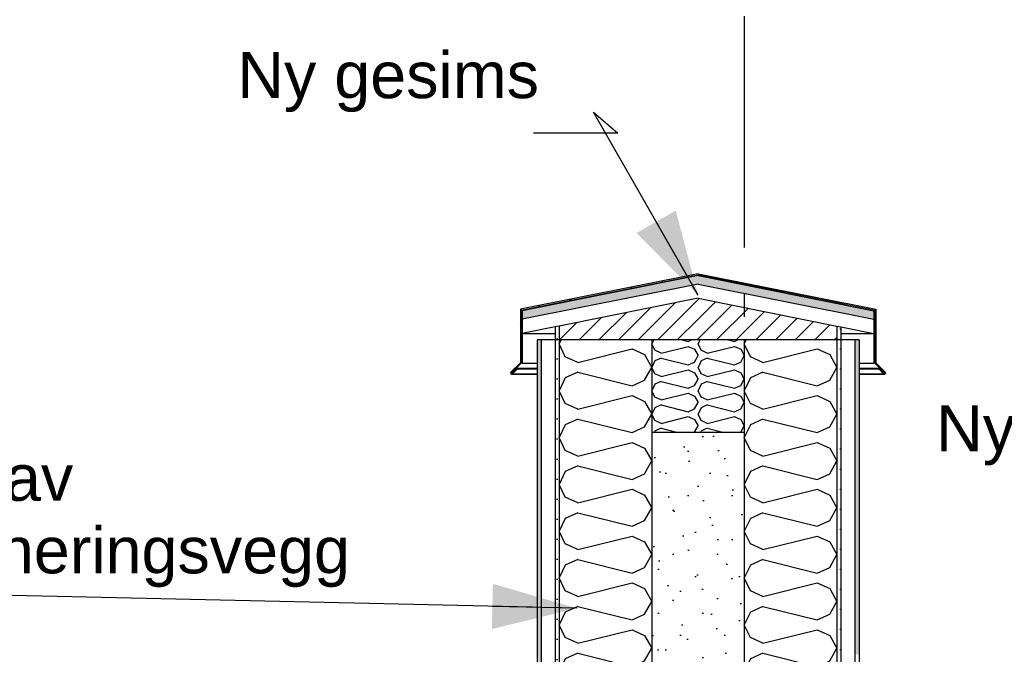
# Model space of a CAD drawing. Header units: millimetres. Extents: x -8544 to 51179, y -2070 to 13050.
# Tile 10 of 168: x -6249 to -4121, y 7221 to 8592. Entities that reach past the tile are written whole.
import ezdxf
from ezdxf.enums import TextEntityAlignment as Align

# ---------------------------------------------------------------- set-up
doc = ezdxf.new("R2010")
doc.units = ezdxf.units.MM
doc.header["$LTSCALE"] = 0.5
doc.header["$MEASUREMENT"] = 0
for name, pattern in [('Akselinje', [1500, 1000, -200, 100, -200]), ('PLINE', [0]), ('Wipeout_Contour', [2000, 0, -2000])]:
    doc.linetypes.add(name, pattern=pattern)
for name, color, linetype in [('2314 Bærende yttervegger_ lettklinker', 7, 'Continuous'), ('2314 Bærende yttervegger_ lettklinker (Skravur)', 7, 'Continuous'), ('232- Ikke-bærende yttervegger (Skravur)(Nye konstruksjoner)', 7, 'Continuous'), ('232- Ikke-bærende yttervegger(Nye konstruksjoner)', 7, 'Continuous'), ('235- Utvendig kledning og overflate (Skravur)(Nye konstruksjoner)', 7, 'Continuous'), ('235- Utvendig kledning og overflate(Nye konstruksjoner)', 7, 'Continuous'), ('265- Gesimser_ takrenner og nedløp (Skravur)(Nye konstruksjoner)', 7, 'Continuous'), ('265- Gesimser_ takrenner og nedløp(Nye konstruksjoner)', 7, 'Continuous'), ('82-- Modullinjer', 7, 'Continuous'), ('832- Tekst bygning(Nye konstruksjoner)', 7, 'Continuous')]:
    doc.layers.add(name, color=color, linetype=linetype)
doc.layers.add('262- Taktekking(Nye konstruksjoner)', color=7, linetype='Continuous', lineweight=0)
doc.styles.add('GENERATED_STYLE_1', font='arial.ttf')
doc.styles.add('GENERATED_STYLE_2', font='arial.ttf')
doc.dimstyles.new('GENERATED_STYLE__2', dxfattribs={"dimtxt": 0.18, "dimasz": 182.4, "dimexe": 0.18, "dimexo": 0.0625, "dimgap": 0, "dimtad": 0, "dimtih": 1, "dimtoh": 1, "dimdec": 4, "dimzin": 0, "dimdsep": 46, "dimcen": 0.09, "dimadec": 0, "dimazin": 0, "dimtfac": 1, "dimtdec": 4, "dimtmove": 0, "dimatfit": 3, "dimldrblk": 'ARROWHEAD_5', "dimfxl": 1, "dimtolj": 1, "dimtzin": 0, "dimarcsym": 0})
pattern_1 = [(0, (0, 0), (0, 43.30127), [0, -25]), (0, (12.5, 21.65), (0, 43.30127), [0, -25])]
pattern_2 = [(45, (0, 0), (-79.5495, 79.5495), []), (45, (-26.52, 26.52), (-79.5495, 79.5495), [])]
pattern_3 = [(45, (0, 0), (-21.2132, 21.2132), [])]

# ---------------------------------------------------------------- blocks, each defined once
blk = doc.blocks.new('*X106')
at = {"layer": '232- Ikke-bærende yttervegger (Skravur)(Nye konstruksjoner)', "linetype": 'PLINE'}
for p, q in [((-5079, 7900), (-5083.1, 7891.4)), ((-5070, 7863.8), (-5083.1, 7891.4)), ((-5042.9, 7851.5), (-4925.6, 7880.8)), ((-4925.6, 7880.8), (-4898.5, 7868.5)), ((-5042.9, 7851.5), (-5070, 7863.8)), ((-4898.5, 7868.5), (-4883.1, 7840.8)), ((-4898.5, 7813.2), (-4883.1, 7840.8)), ((-5070, 7817.9), (-5083.1, 7790.2)), ((-5042.9, 7830.2), (-5070, 7817.9)), ((-5042.9, 7830.2), (-4925.6, 7800.9)), ((-4925.6, 7800.9), (-4898.5, 7813.2)), ((-5070, 7762.6), (-5083.1, 7790.2)), ((-5042.9, 7750.3), (-4925.6, 7779.6)), ((-4925.6, 7779.6), (-4898.5, 7767.3)), ((-5042.9, 7750.3), (-5070, 7762.6)), ((-4898.5, 7767.3), (-4883.1, 7739.7)), ((-5042.9, 7729), (-5070, 7716.7)), ((-5042.9, 7729), (-4925.6, 7699.7)), ((-4898.5, 7712), (-4883.1, 7739.7)), ((-5070, 7716.7), (-5083.1, 7689.1)), ((-4925.6, 7699.7), (-4898.5, 7712)), ((-5070, 7661.4), (-5083.1, 7689.1)), ((-5042.9, 7649.1), (-4925.6, 7678.4)), ((-4925.6, 7678.4), (-4898.5, 7666.1)), ((-4898.5, 7666.1), (-4883.1, 7638.5)), ((-5042.9, 7649.1), (-5070, 7661.4)), ((-5042.9, 7627.9), (-5070, 7615.5)), ((-5042.9, 7627.9), (-4925.6, 7598.5)), ((-4898.5, 7610.9), (-4883.1, 7638.5)), ((-5070, 7615.5), (-5083.1, 7587.9)), ((-4925.6, 7598.5), (-4898.5, 7610.9)), ((-5070, 7560.3), (-5083.1, 7587.9)), ((-5042.9, 7547.9), (-5070, 7560.3)), ((-5042.9, 7547.9), (-4925.6, 7577.3)), ((-4925.6, 7577.3), (-4898.5, 7564.9)), ((-4898.5, 7564.9), (-4883.1, 7537.3)), ((-4898.5, 7509.7), (-4883.1, 7537.3)), ((-5070, 7514.4), (-5083.1, 7486.7)), ((-5042.9, 7526.7), (-5070, 7514.4)), ((-5042.9, 7526.7), (-4925.6, 7497.4)), ((-4925.6, 7497.4), (-4898.5, 7509.7)), ((-5070, 7459.1), (-5083.1, 7486.7)), ((-5042.9, 7446.8), (-4925.6, 7476.1)), ((-4925.6, 7476.1), (-4898.5, 7463.8)), ((-5042.9, 7446.8), (-5070, 7459.1)), ((-4898.5, 7463.8), (-4883.1, 7436.1)), ((-4898.5, 7408.5), (-4883.1, 7436.1)), ((-5070, 7413.2), (-5083.1, 7385.6)), ((-5042.9, 7425.5), (-5070, 7413.2)), ((-5042.9, 7425.5), (-4925.6, 7396.2)), ((-4925.6, 7396.2), (-4898.5, 7408.5)), ((-5070, 7357.9), (-5083.1, 7385.6)), ((-5042.9, 7345.6), (-4925.6, 7374.9)), ((-4925.6, 7374.9), (-4898.5, 7362.6)), ((-5042.9, 7345.6), (-5070, 7357.9)), ((-4898.5, 7362.6), (-4883.1, 7335)), ((-5042.9, 7324.3), (-5070, 7312)), ((-5042.9, 7324.3), (-4925.6, 7295)), ((-4898.5, 7307.3), (-4883.1, 7335)), ((-5070, 7312), (-5083.1, 7284.4)), ((-4925.6, 7295), (-4898.5, 7307.3)), ((-5070, 7256.8), (-5083.1, 7284.4)), ((-5042.9, 7244.4), (-4925.6, 7273.8)), ((-4925.6, 7273.8), (-4898.5, 7261.4)), ((-4898.5, 7261.4), (-4883.1, 7233.8)), ((-5042.9, 7244.4), (-5070, 7256.8)), ((-5042.9, 7223.2), (-5070, 7210.8)), ((-5042.9, 7223.2), (-4925.6, 7193.8)), ((-4898.5, 7206.2), (-4883.1, 7233.8)), ((-5070, 7210.8), (-5083.1, 7183.2)), ((-4925.6, 7193.8), (-4898.5, 7206.2)), ((-5070, 7155.6), (-5083.1, 7183.2)), ((-5042.9, 7143.3), (-5070, 7155.6)), ((-5042.9, 7143.3), (-4925.6, 7172.6)), ((-4925.6, 7172.6), (-4898.5, 7160.3)), ((-4898.5, 7160.3), (-4883.1, 7132.6)), ((-4898.5, 7105), (-4883.1, 7132.6)), ((-5070, 7109.7), (-5083.1, 7082)), ((-5042.9, 7122), (-5070, 7109.7)), ((-5042.9, 7122), (-4925.6, 7092.7)), ((-4925.6, 7092.7), (-4898.5, 7105)), ((-5070, 7054.4), (-5083.1, 7082)), ((-5042.9, 7042.1), (-4925.6, 7071.4)), ((-4925.6, 7071.4), (-4898.5, 7059.1)), ((-5042.9, 7042.1), (-5070, 7054.4)), ((-4898.5, 7059.1), (-4883.1, 7031.5)), ((-4898.5, 7003.8), (-4883.1, 7031.5)), ((-5070, 7008.5), (-5083.1, 6980.9)), ((-5042.9, 7020.8), (-5070, 7008.5)), ((-5042.9, 7020.8), (-4925.6, 6991.5)), ((-4925.6, 6991.5), (-4898.5, 7003.8)), ((-5070, 6953.2), (-5083.1, 6980.9)), ((-5042.9, 6940.9), (-4925.6, 6970.2)), ((-4925.6, 6970.2), (-4898.5, 6957.9)), ((-5042.9, 6940.9), (-5070, 6953.2)), ((-4898.5, 6957.9), (-4883.1, 6930.3)), ((-5042.9, 6919.7), (-5070, 6907.3)), ((-5042.9, 6919.7), (-4925.6, 6890.3)), ((-4898.5, 6902.7), (-4883.1, 6930.3)), ((-5070, 6907.3), (-5083.1, 6879.7)), ((-4925.6, 6890.3), (-4898.5, 6902.7)), ((-5070, 6852.1), (-5083.1, 6879.7)), ((-5001.8, 6850), (-4925.6, 6869.1)), ((-4925.6, 6869.1), (-4898.5, 6856.7)), ((-4898.5, 6856.7), (-4894.7, 6850)), ((-5065.5, 6850), (-5070, 6852.1))]:
    blk.add_line(p, q, dxfattribs=at)
blk = doc.blocks.new('*X107')
at = {"layer": '232- Ikke-bærende yttervegger (Skravur)(Nye konstruksjoner)', "linetype": 'PLINE'}
for p, q in [((-4679, 7900), (-4683.1, 7891.4)), ((-4670, 7863.8), (-4683.1, 7891.4)), ((-4642.9, 7851.5), (-4525.6, 7880.8)), ((-4525.6, 7880.8), (-4498.5, 7868.5)), ((-4642.9, 7851.5), (-4670, 7863.8)), ((-4498.5, 7868.5), (-4483.1, 7840.8)), ((-4498.5, 7813.2), (-4483.1, 7840.8)), ((-4670, 7817.9), (-4683.1, 7790.2)), ((-4642.9, 7830.2), (-4670, 7817.9)), ((-4642.9, 7830.2), (-4525.6, 7800.9)), ((-4525.6, 7800.9), (-4498.5, 7813.2)), ((-4670, 7762.6), (-4683.1, 7790.2)), ((-4642.9, 7750.3), (-4525.6, 7779.6)), ((-4525.6, 7779.6), (-4498.5, 7767.3)), ((-4642.9, 7750.3), (-4670, 7762.6)), ((-4498.5, 7767.3), (-4483.1, 7739.7)), ((-4642.9, 7729), (-4670, 7716.7)), ((-4642.9, 7729), (-4525.6, 7699.7)), ((-4498.5, 7712), (-4483.1, 7739.7)), ((-4670, 7716.7), (-4683.1, 7689.1)), ((-4525.6, 7699.7), (-4498.5, 7712)), ((-4670, 7661.4), (-4683.1, 7689.1)), ((-4642.9, 7649.1), (-4525.6, 7678.4)), ((-4525.6, 7678.4), (-4498.5, 7666.1)), ((-4498.5, 7666.1), (-4483.1, 7638.5)), ((-4642.9, 7649.1), (-4670, 7661.4)), ((-4642.9, 7627.9), (-4670, 7615.5)), ((-4642.9, 7627.9), (-4525.6, 7598.5)), ((-4498.5, 7610.9), (-4483.1, 7638.5)), ((-4670, 7615.5), (-4683.1, 7587.9)), ((-4525.6, 7598.5), (-4498.5, 7610.9)), ((-4670, 7560.3), (-4683.1, 7587.9)), ((-4642.9, 7547.9), (-4670, 7560.3)), ((-4642.9, 7547.9), (-4525.6, 7577.3)), ((-4525.6, 7577.3), (-4498.5, 7564.9)), ((-4498.5, 7564.9), (-4483.1, 7537.3)), ((-4498.5, 7509.7), (-4483.1, 7537.3)), ((-4670, 7514.4), (-4683.1, 7486.7)), ((-4642.9, 7526.7), (-4670, 7514.4)), ((-4642.9, 7526.7), (-4525.6, 7497.4)), ((-4525.6, 7497.4), (-4498.5, 7509.7)), ((-4670, 7459.1), (-4683.1, 7486.7)), ((-4642.9, 7446.8), (-4525.6, 7476.1)), ((-4525.6, 7476.1), (-4498.5, 7463.8)), ((-4642.9, 7446.8), (-4670, 7459.1)), ((-4498.5, 7463.8), (-4483.1, 7436.1)), ((-4498.5, 7408.5), (-4483.1, 7436.1)), ((-4670, 7413.2), (-4683.1, 7385.6)), ((-4642.9, 7425.5), (-4670, 7413.2)), ((-4642.9, 7425.5), (-4525.6, 7396.2)), ((-4525.6, 7396.2), (-4498.5, 7408.5)), ((-4670, 7357.9), (-4683.1, 7385.6)), ((-4642.9, 7345.6), (-4525.6, 7374.9)), ((-4525.6, 7374.9), (-4498.5, 7362.6)), ((-4642.9, 7345.6), (-4670, 7357.9)), ((-4498.5, 7362.6), (-4483.1, 7335)), ((-4642.9, 7324.3), (-4670, 7312)), ((-4642.9, 7324.3), (-4525.6, 7295)), ((-4498.5, 7307.3), (-4483.1, 7335)), ((-4670, 7312), (-4683.1, 7284.4)), ((-4525.6, 7295), (-4498.5, 7307.3)), ((-4670, 7256.8), (-4683.1, 7284.4)), ((-4642.9, 7244.4), (-4525.6, 7273.8)), ((-4525.6, 7273.8), (-4498.5, 7261.4)), ((-4498.5, 7261.4), (-4483.1, 7233.8)), ((-4642.9, 7244.4), (-4670, 7256.8)), ((-4642.9, 7223.2), (-4670, 7210.8)), ((-4642.9, 7223.2), (-4525.6, 7193.8)), ((-4498.5, 7206.2), (-4483.1, 7233.8)), ((-4670, 7210.8), (-4683.1, 7183.2)), ((-4525.6, 7193.8), (-4498.5, 7206.2)), ((-4670, 7155.6), (-4683.1, 7183.2)), ((-4642.9, 7143.3), (-4670, 7155.6)), ((-4642.9, 7143.3), (-4525.6, 7172.6)), ((-4525.6, 7172.6), (-4498.5, 7160.3)), ((-4498.5, 7160.3), (-4483.1, 7132.6)), ((-4498.5, 7105), (-4483.1, 7132.6)), ((-4670, 7109.7), (-4683.1, 7082)), ((-4642.9, 7122), (-4670, 7109.7)), ((-4642.9, 7122), (-4525.6, 7092.7)), ((-4525.6, 7092.7), (-4498.5, 7105)), ((-4670, 7054.4), (-4683.1, 7082)), ((-4642.9, 7042.1), (-4525.6, 7071.4)), ((-4525.6, 7071.4), (-4498.5, 7059.1)), ((-4642.9, 7042.1), (-4670, 7054.4)), ((-4498.5, 7059.1), (-4483.1, 7031.5)), ((-4498.5, 7003.8), (-4483.1, 7031.5)), ((-4670, 7008.5), (-4683.1, 6980.9)), ((-4642.9, 7020.8), (-4670, 7008.5)), ((-4642.9, 7020.8), (-4525.6, 6991.5)), ((-4525.6, 6991.5), (-4498.5, 7003.8)), ((-4670, 6953.2), (-4683.1, 6980.9)), ((-4642.9, 6940.9), (-4525.6, 6970.2)), ((-4525.6, 6970.2), (-4498.5, 6957.9)), ((-4642.9, 6940.9), (-4670, 6953.2)), ((-4498.5, 6957.9), (-4483.1, 6930.3)), ((-4642.9, 6919.7), (-4670, 6907.3)), ((-4642.9, 6919.7), (-4525.6, 6890.3)), ((-4498.5, 6902.7), (-4483.1, 6930.3)), ((-4670, 6907.3), (-4683.1, 6879.7)), ((-4525.6, 6890.3), (-4498.5, 6902.7)), ((-4670, 6852.1), (-4683.1, 6879.7)), ((-4601.8, 6850), (-4525.6, 6869.1)), ((-4525.6, 6869.1), (-4498.5, 6856.7)), ((-4498.5, 6856.7), (-4494.7, 6850)), ((-4665.5, 6850), (-4670, 6852.1))]:
    blk.add_line(p, q, dxfattribs=at)
blk = doc.blocks.new('*X110')
at = {"layer": '265- Gesimser_ takrenner og nedløp (Skravur)(Nye konstruksjoner)', "linetype": 'PLINE'}
for p, q in [((-4779, 7900), (-4783.1, 7891.4)), ((-4717.4, 7900), (-4704.3, 7896.7)), ((-4704.3, 7896.7), (-4697.1, 7900)), ((-4776.5, 7877.6), (-4783.1, 7891.4)), ((-4763, 7871.4), (-4776.5, 7877.6)), ((-4763, 7871.4), (-4704.3, 7886.1)), ((-4704.3, 7886.1), (-4690.8, 7879.9)), ((-4690.8, 7879.9), (-4683.1, 7866.1)), ((-4776.5, 7854.6), (-4783.1, 7840.8)), ((-4763, 7860.8), (-4776.5, 7854.6)), ((-4763, 7860.8), (-4704.3, 7846.1)), ((-4690.8, 7852.3), (-4683.1, 7866.1)), ((-4776.5, 7827), (-4783.1, 7840.8)), ((-4763, 7820.8), (-4704.3, 7835.5)), ((-4704.3, 7846.1), (-4690.8, 7852.3)), ((-4704.3, 7835.5), (-4690.8, 7829.3)), ((-4763, 7820.8), (-4776.5, 7827)), ((-4690.8, 7829.3), (-4683.1, 7815.5)), ((-4690.8, 7801.7), (-4683.1, 7815.5)), ((-4776.5, 7804.1), (-4783.1, 7790.2)), ((-4776.5, 7776.4), (-4783.1, 7790.2)), ((-4763, 7810.2), (-4776.5, 7804.1)), ((-4763, 7810.2), (-4704.3, 7795.6)), ((-4704.3, 7795.6), (-4690.8, 7801.7)), ((-4763, 7770.3), (-4776.5, 7776.4)), ((-4763, 7770.3), (-4704.3, 7784.9)), ((-4704.3, 7784.9), (-4690.8, 7778.8)), ((-4690.8, 7778.8), (-4683.1, 7764.9)), ((-4776.5, 7753.5), (-4783.1, 7739.7)), ((-4763, 7759.6), (-4776.5, 7753.5)), ((-4763, 7759.6), (-4704.3, 7745)), ((-4704.3, 7745), (-4690.8, 7751.1)), ((-4690.8, 7751.1), (-4683.1, 7764.9)), ((-4776.5, 7725.8), (-4783.1, 7739.7)), ((-4763, 7719.7), (-4704.3, 7734.3)), ((-4704.3, 7734.3), (-4690.8, 7728.2)), ((-4690.8, 7728.2), (-4683.1, 7714.4)), ((-4763, 7719.7), (-4776.5, 7725.8)), ((-4763, 7709), (-4776.5, 7702.9)), ((-4763, 7709), (-4726.8, 7700)), ((-4690.8, 7700.5), (-4683.1, 7714.4)), ((-4776.5, 7702.9), (-4777.9, 7700)), ((-4692, 7700), (-4690.8, 7700.5))]:
    blk.add_line(p, q, dxfattribs=at)
blk = doc.blocks.new('*X111')
at = {"layer": '265- Gesimser_ takrenner og nedløp (Skravur)(Nye konstruksjoner)', "linetype": 'PLINE'}
for p, q in [((-4879, 7900), (-4883.1, 7891.4)), ((-4817.4, 7900), (-4804.3, 7896.7)), ((-4804.3, 7896.7), (-4797.1, 7900)), ((-4876.5, 7877.6), (-4883.1, 7891.4)), ((-4863, 7871.4), (-4876.5, 7877.6)), ((-4863, 7871.4), (-4804.3, 7886.1)), ((-4804.3, 7886.1), (-4790.8, 7879.9)), ((-4790.8, 7879.9), (-4783.1, 7866.1)), ((-4876.5, 7854.6), (-4883.1, 7840.8)), ((-4863, 7860.8), (-4876.5, 7854.6)), ((-4863, 7860.8), (-4804.3, 7846.1)), ((-4790.8, 7852.3), (-4783.1, 7866.1)), ((-4876.5, 7827), (-4883.1, 7840.8)), ((-4863, 7820.8), (-4804.3, 7835.5)), ((-4804.3, 7846.1), (-4790.8, 7852.3)), ((-4804.3, 7835.5), (-4790.8, 7829.3)), ((-4863, 7820.8), (-4876.5, 7827)), ((-4790.8, 7829.3), (-4783.1, 7815.5)), ((-4790.8, 7801.7), (-4783.1, 7815.5)), ((-4876.5, 7804.1), (-4883.1, 7790.2)), ((-4876.5, 7776.4), (-4883.1, 7790.2)), ((-4863, 7810.2), (-4876.5, 7804.1)), ((-4863, 7810.2), (-4804.3, 7795.6)), ((-4804.3, 7795.6), (-4790.8, 7801.7)), ((-4863, 7770.3), (-4876.5, 7776.4)), ((-4863, 7770.3), (-4804.3, 7784.9)), ((-4804.3, 7784.9), (-4790.8, 7778.8)), ((-4790.8, 7778.8), (-4783.1, 7764.9)), ((-4876.5, 7753.5), (-4883.1, 7739.7)), ((-4863, 7759.6), (-4876.5, 7753.5)), ((-4863, 7759.6), (-4804.3, 7745)), ((-4804.3, 7745), (-4790.8, 7751.1)), ((-4790.8, 7751.1), (-4783.1, 7764.9)), ((-4876.5, 7725.8), (-4883.1, 7739.7)), ((-4863, 7719.7), (-4804.3, 7734.3)), ((-4804.3, 7734.3), (-4790.8, 7728.2)), ((-4790.8, 7728.2), (-4783.1, 7714.4)), ((-4863, 7719.7), (-4876.5, 7725.8)), ((-4863, 7709), (-4876.5, 7702.9)), ((-4863, 7709), (-4826.8, 7700)), ((-4790.8, 7700.5), (-4783.1, 7714.4)), ((-4876.5, 7702.9), (-4877.9, 7700)), ((-4792, 7700), (-4790.8, 7700.5))]:
    blk.add_line(p, q, dxfattribs=at)
blk = doc.blocks.new('Standard grid marker[1]', base_point=(-4683.1, 12550))
at = {"layer": '82-- Modullinjer', "linetype": 'Akselinje'}
blk.add_line((-4683.1, 12350), (-4683.1, 1550), dxfattribs=at)
at = {"layer": '82-- Modullinjer', "style": 'GENERATED_STYLE_1'}
for tag, p in [('AC_MarkerText_1_0', (-4683.1, 12887.5)), ('AC_MarkerText_1_1', (-4683.1, 1187.5))]:
    blk.add_attdef(tag, text='', height=175, rotation=360, dxfattribs=at).set_placement(p, align=Align.TOP_CENTER)
blk = doc.blocks.new('ARROWHEAD_5')
at = {"linetype": 'Continuous'}
blk.add_hatch(color=256, dxfattribs=at).paths.add_polyline_path([(-1, 0.2679), (0, 0), (-1, -0.2679)])
blk.add_line((0, 0), (-1, 0), dxfattribs=at)

msp = doc.modelspace()

# ---------------------------------------------------------------- hatches: boundary and pattern name
at = {"layer": '2314 Bærende yttervegger_ lettklinker (Skravur)', "linetype": 'Continuous'}
h = msp.add_hatch(dxfattribs=at)
h.set_pattern_fill('Lettklinker', color=256, style=0, pattern_type=2)
h.set_pattern_definition([(45, (0, 150), (-47.7297, 47.7297), [0, -45, 0, -67.5]), (110, (150, 150), (63.42925, 23.08636), [0, -33, 0, -57])])
h.paths.add_polyline_path([(-4683.1, 6850), (-4683.1, 7700), (-4883.1, 7700), (-4883.1, 6850)])
at = {"layer": '235- Utvendig kledning og overflate (Skravur)(Nye konstruksjoner)', "linetype": 'Continuous'}
h = msp.add_hatch(dxfattribs=at)
h.set_pattern_fill('Prikker_tett', color=256, style=0, pattern_type=2)
h.set_pattern_definition(pattern_1)
h.paths.add_polyline_path([(-5092.1, 7900), (-5092.1, 6620), (-5083.1, 6620), (-5083.1, 7900)])
h = msp.add_hatch(dxfattribs=at)
h.set_pattern_fill('Prikker_tett', color=256, style=0, pattern_type=2)
h.set_pattern_definition(pattern_1)
h.paths.add_polyline_path([(-4474.1, 7900), (-4483.1, 7900), (-4483.1, 7220.6), (-4474.1, 7220.6)])
at = {"layer": '265- Gesimser_ takrenner og nedløp (Skravur)(Nye konstruksjoner)', "linetype": 'Continuous'}
h = msp.add_hatch(dxfattribs=at)
h.set_pattern_fill('Skrålinjer_4', color=256, style=0, pattern_type=2)
h.set_pattern_definition(pattern_2)
h.paths.add_polyline_path([(-4783.1, 8041), (-4401.1, 7964.6), (-4399.1, 7966.2), (-4783.1, 8043)])
h = msp.add_hatch(dxfattribs=at)
h.set_pattern_fill('Skrålinjer_4', color=256, style=0, pattern_type=2)
h.set_pattern_definition(pattern_2)
h.paths.add_polyline_path([(-5165.1, 7964.6), (-5167.1, 7966.2), (-5167.1, 7850.8), (-5165.1, 7850)])
h = msp.add_hatch(dxfattribs=at)
h.set_pattern_fill('Skrålinjer_4', color=256, style=0, pattern_type=2)
h.set_pattern_definition(pattern_2)
h.paths.add_polyline_path([(-4401.1, 7850), (-4399.1, 7850.8), (-4399.1, 7966.2), (-4401.1, 7964.6)])
h = msp.add_hatch(dxfattribs=at)
h.set_pattern_fill('Skrålinjer_4', color=256, style=0, pattern_type=2)
h.set_pattern_definition(pattern_2)
h.paths.add_polyline_path([(-5167.1, 7850.8), (-5187.7, 7830.2), (-5186.3, 7828.8), (-5165.1, 7850)])
h = msp.add_hatch(dxfattribs=at)
h.set_pattern_fill('Skrålinjer_4', color=256, style=0, pattern_type=2)
h.set_pattern_definition(pattern_2)
h.paths.add_polyline_path([(-5175, 7838.7), (-5185.6, 7828.1), (-5184.2, 7826.7), (-5173.6, 7837.3)])
h = msp.add_hatch(dxfattribs=at)
h.set_pattern_fill('Skrålinjer_4', color=256, style=0, pattern_type=2)
h.set_pattern_definition(pattern_2)
h.paths.add_polyline_path([(-4401.1, 7850), (-4379.9, 7828.8), (-4378.4, 7830.2), (-4399.1, 7850.8)])
h = msp.add_hatch(dxfattribs=at)
h.set_pattern_fill('Skrålinjer_4', color=256, style=0, pattern_type=2)
h.set_pattern_definition(pattern_2)
h.paths.add_polyline_path([(-4392.6, 7837.3), (-4382, 7826.7), (-4380.6, 7828.1), (-4391.2, 7838.7)])
h = msp.add_hatch(dxfattribs=at)
h.set_pattern_fill('Skrålinjer_4', color=256, style=0, pattern_type=2)
h.set_pattern_definition(pattern_2)
h.paths.add_polyline_path([(-5187.7, 7830.2), (-5188.4, 7828.4), (-5187.7, 7826.7), (-5185.9, 7825.9), (-5184.2, 7826.7), (-5185.6, 7828.1), (-5186.3, 7828.8)])
h = msp.add_hatch(dxfattribs=at)
h.set_pattern_fill('Skrålinjer_4', color=256, style=0, pattern_type=2)
h.set_pattern_definition(pattern_2)
h.paths.add_polyline_path([(-4380.6, 7828.1), (-4382, 7826.7), (-4380.2, 7825.9), (-4378.4, 7826.7), (-4377.7, 7828.4), (-4378.4, 7830.2), (-4379.9, 7828.8)])

# ---------------------------------------------------------------- linework, layer by layer
at = {"layer": '2314 Bærende yttervegger_ lettklinker', "linetype": 'PLINE', "flags": 128}
msp.add_lwpolyline([(-4683.1, 7700), (-4783.1, 7700), (-4883.1, 7700)], dxfattribs=at)
at = {"layer": '232- Ikke-bærende yttervegger(Nye konstruksjoner)', "linetype": 'PLINE'}
for p, q in [((-5083.1, 7900), (-5083.1, 6850)), ((-4883.1, 7900), (-5083.1, 7900)), ((-4483.1, 7900), (-4683.1, 7900))]:
    msp.add_line(p, q, dxfattribs=at)
at = {"layer": '232- Ikke-bærende yttervegger(Nye konstruksjoner)', "linetype": 'PLINE', "flags": 128}
for points in [[(-4883.1, 7900), (-4883.1, 7700), (-4883.1, 6850)], [(-4683.1, 7900), (-4683.1, 7700), (-4683.1, 6850)], [(-4483.1, 7900), (-4483.1, 7220.6), (-4483.1, 7218.6), (-4483.1, 7188.6), (-4483.1, 6850)]]:
    msp.add_lwpolyline(points, dxfattribs=at)
at = {"layer": '235- Utvendig kledning og overflate(Nye konstruksjoner)', "linetype": 'PLINE'}
for p, q in [((-5165.1, 7850), (-5186.3, 7828.8)), ((-5175, 7838.7), (-5185.6, 7828.1)), ((-5175, 7838.7), (-5173.6, 7837.3)), ((-5167.1, 7850.8), (-5165.1, 7850)), ((-5163.1, 7850), (-5165.1, 7850)), ((-4401.1, 7850), (-4403.1, 7850)), ((-4399.1, 7850.8), (-4401.1, 7850)), ((-4401.1, 7850), (-4379.9, 7828.8)), ((-4391.2, 7838.7), (-4392.6, 7837.3)), ((-4391.2, 7838.7), (-4380.6, 7828.1)), ((-5188.4, 7828.4), (-5187.7, 7826.7)), ((-5187.7, 7830.2), (-5186.3, 7828.8)), ((-5187.7, 7826.7), (-5185.9, 7825.9)), ((-5186.3, 7828.8), (-5185.6, 7828.1)), ((-5185.6, 7828.1), (-5184.2, 7826.7)), ((-4380.6, 7828.1), (-4382, 7826.7)), ((-4379.9, 7828.8), (-4380.6, 7828.1)), ((-4378.4, 7826.7), (-4380.2, 7825.9)), ((-4378.4, 7830.2), (-4379.9, 7828.8)), ((-4377.7, 7828.4), (-4378.4, 7826.7))]:
    msp.add_line(p, q, dxfattribs=at)
at = {"layer": '235- Utvendig kledning og overflate(Nye konstruksjoner)', "linetype": 'PLINE', "flags": 128}
for points in [[(-5167.1, 7850.8), (-5187.7, 7830.2), (-5188.4, 7828.4)], [(-5173.6, 7837.3), (-5184.2, 7826.7), (-5185.9, 7825.9)], [(-4399.1, 7850.8), (-4378.4, 7830.2), (-4377.7, 7828.4)], [(-4392.6, 7837.3), (-4382, 7826.7), (-4380.2, 7825.9)]]:
    msp.add_lwpolyline(points, dxfattribs=at)
at = {"layer": '265- Gesimser_ takrenner og nedløp(Nye konstruksjoner)', "linetype": 'PLINE'}
for p, q in [((-5163.1, 7914), (-5092.1, 7914)), ((-4783.1, 7900), (-4883.1, 7900)), ((-4683.1, 7900), (-4783.1, 7900)), ((-5186.3, 7828.8), (-5184.9, 7828.8)), ((-4381.3, 7828.8), (-4379.9, 7828.8))]:
    msp.add_line(p, q, dxfattribs=at)

# ---------------------------------------------------------------- block references
at = {"layer": '232- Ikke-bærende yttervegger(Nye konstruksjoner)'}
for name in ['*X106', '*X107']:
    msp.add_blockref(name, (0, 0), dxfattribs=at)
at = {"layer": '265- Gesimser_ takrenner og nedløp(Nye konstruksjoner)'}
for name in ['*X111', '*X110']:
    msp.add_blockref(name, (0, 0), dxfattribs=at)

# ---------------------------------------------------------------- texts
at = {"layer": '832- Tekst bygning(Nye konstruksjoner)', "linetype": 'Continuous', "char_height": 100, "attachment_point": 7, "style": 'GENERATED_STYLE_2'}
for s, insert in [('\\A1;{\\pql;\\fArial|b0|i0|c0|p0;\\W1.000000;Ny \\fArial|b0|i0|c0|p0;\\W1.000000;gesims}', (-5778.9, 8392.4)), ('\\A1;{\\pql;\\fArial|b0|i0|c0|p0;\\W1.000000;Ny \\fArial|b0|i0|c0|p0;\\W1.000000;kompakttak}', (-4268.4, 7628.8))]:
    msp.add_mtext(s, dxfattribs=dict(at, insert=insert))
at = {"layer": '832- Tekst bygning(Nye konstruksjoner)', "linetype": 'Continuous', "insert": (-7049.8, 7365.4), "char_height": 100, "attachment_point": 7, "line_spacing_factor": 0.940384, "style": 'GENERATED_STYLE_2'}
msp.add_mtext('\\A1;{\\pql;\\fArial|b0|i0|c0|p0;\\W1.000000;Ny \\fArial|b0|i0|c0|p0;\\W1.000000;isolering av \\P\\pql;\\fArial|b0|i0|c0|p0;\\W1.000000;brannseksjoneringsvegg}', dxfattribs=at)

# ---------------------------------------------------------------- leaders
at = {"layer": '832- Tekst bygning(Nye konstruksjoner)', "linetype": 'PLINE', "annotation_type": 0, "has_hookline": 1, "hookline_direction": 1, "text_width": 912}
msp.add_leader([(-3039.5, 7266.8), (-3080.9, 7628.8), (-3361.4, 7583.4)], dimstyle='GENERATED_STYLE__2', dxfattribs=at)

# ---------------------------------------------------------------- next in the draw order: wipeouts: each hides what was drawn before it
at = {"linetype": 'Wipeout_Contour', "ltscale": 35536.192384}
msp.add_wipeout([(-5122.1, 7900), (-5122.1, 6620), (-5092.1, 6620), (-5092.1, 7900)], dxfattribs=at).dxf.layer = '235- Utvendig kledning og overflate (Skravur)(Nye konstruksjoner)'
at = {"linetype": 'Wipeout_Contour', "ltscale": 35116.232339}
msp.add_wipeout([(-4474.1, 7900), (-4474.1, 7220.6), (-4444.1, 7220.6), (-4444.1, 7900)], dxfattribs=at).dxf.layer = '235- Utvendig kledning og overflate (Skravur)(Nye konstruksjoner)'

# ---------------------------------------------------------------- next in the draw order: hatches: boundary and pattern name
at = {"layer": '235- Utvendig kledning og overflate (Skravur)(Nye konstruksjoner)', "linetype": 'Continuous'}
for points in [[(-5122.1, 7900), (-5131.1, 7900), (-5131.1, 6620), (-5122.1, 6620)], [(-4444.1, 7900), (-4444.1, 7220.6), (-4435.1, 7220.6), (-4435.1, 7900)]]:
    msp.add_hatch(color=256, dxfattribs=at).paths.add_polyline_path(points)
at = {"layer": '265- Gesimser_ takrenner og nedløp (Skravur)(Nye konstruksjoner)', "linetype": 'Continuous'}
h = msp.add_hatch(dxfattribs=at)
h.set_pattern_fill('Prikker_tett', color=256, style=0, pattern_type=2)
h.set_pattern_definition(pattern_1)
h.paths.add_polyline_path([(-5083.1, 7930), (-5092.1, 7928.2), (-5092.1, 7900), (-5083.1, 7900)])
h = msp.add_hatch(dxfattribs=at)
h.set_pattern_fill('Prikker_tett', color=256, style=0, pattern_type=2)
h.set_pattern_definition(pattern_1)
h.paths.add_polyline_path([(-4474.1, 7928.2), (-4483.1, 7930), (-4483.1, 7900), (-4474.1, 7900)])

# ---------------------------------------------------------------- next in the draw order: linework, layer by layer
at = {"layer": '235- Utvendig kledning og overflate(Nye konstruksjoner)', "linetype": 'PLINE'}
for p, q in [((-5131.1, 7900), (-5131.1, 6620)), ((-5122.1, 7900), (-5122.1, 6620)), ((-5092.1, 7900), (-5092.1, 6620)), ((-4474.1, 7900), (-4474.1, 6850)), ((-4444.1, 7900), (-4444.1, 6850)), ((-4435.1, 7900), (-4435.1, 6850))]:
    msp.add_line(p, q, dxfattribs=at)
at = {"layer": '235- Utvendig kledning og overflate(Nye konstruksjoner)', "linetype": 'PLINE', "flags": 128}
for points in [[(-5092.1, 7900), (-5122.1, 7900), (-5131.1, 7900)], [(-4435.1, 7900), (-4444.1, 7900), (-4474.1, 7900)]]:
    msp.add_lwpolyline(points, dxfattribs=at)
at = {"layer": '265- Gesimser_ takrenner og nedløp(Nye konstruksjoner)', "linetype": 'PLINE'}
for p, q in [((-5083.1, 7900), (-5092.1, 7900)), ((-4474.1, 7900), (-4483.1, 7900)), ((-5175, 7838.7), (-5131.1, 7838.7)), ((-5173.6, 7837.3), (-5131.1, 7837.3)), ((-5163.1, 7850), (-5131.1, 7850)), ((-4435.1, 7850), (-4403.1, 7850)), ((-4435.1, 7838.7), (-4391.2, 7838.7)), ((-4435.1, 7837.3), (-4392.6, 7837.3)), ((-5185.9, 7825.9), (-5131.1, 7825.9)), ((-5184.2, 7826.7), (-5131.1, 7826.7)), ((-4435.1, 7826.7), (-4382, 7826.7)), ((-4435.1, 7825.9), (-4380.2, 7825.9))]:
    msp.add_line(p, q, dxfattribs=at)

# ---------------------------------------------------------------- next in the draw order: leaders
at = {"layer": '832- Tekst bygning(Nye konstruksjoner)', "linetype": 'PLINE', "annotation_type": 0, "has_hookline": 1, "hookline_direction": 1, "text_width": 1494.4}
msp.add_leader([(-5045.3, 7320), (-7049.8, 7365.4)], dimstyle='GENERATED_STYLE__2', dxfattribs=at)

# ---------------------------------------------------------------- next in the draw order: wipeouts: each hides what was drawn before it
at = {"linetype": 'Wipeout_Contour', "ltscale": 45893.637584}
msp.add_wipeout([(-4783.1, 7990), (-4474.1, 7928.2), (-4403.1, 7914), (-4403.1, 7944.6), (-4783.1, 8020.6)], dxfattribs=at).dxf.layer = '265- Gesimser_ takrenner og nedløp (Skravur)(Nye konstruksjoner)'

# ---------------------------------------------------------------- next in the draw order: hatches: boundary and pattern name
at = {"layer": '262- Taktekking(Nye konstruksjoner)', "linetype": 'Continuous'}
msp.add_hatch(color=256, dxfattribs=at).paths.add_polyline_path([(-4403.1, 7963), (-4783.1, 8039), (-4783.1, 8020.6), (-4403.1, 7944.6)])
at = {"layer": '265- Gesimser_ takrenner og nedløp (Skravur)(Nye konstruksjoner)', "linetype": 'Continuous'}
h = msp.add_hatch(dxfattribs=at)
h.set_pattern_fill('Skrålinjer_4', color=256, style=0, pattern_type=2)
h.set_pattern_definition(pattern_2)
h.paths.add_polyline_path([(-4783.1, 8043), (-5167.1, 7966.2), (-5165.1, 7964.6), (-4783.1, 8041)])
for points in [[(-4783.1, 8039), (-4403.1, 7963), (-4401.1, 7964.6), (-4783.1, 8041)], [(-4403.1, 7944.6), (-4403.1, 7914), (-4403.1, 7850), (-4401.1, 7850), (-4401.1, 7964.6), (-4403.1, 7963)]]:
    msp.add_hatch(color=256, dxfattribs=at).paths.add_polyline_path(points)
h = msp.add_hatch(dxfattribs=at)
h.set_pattern_fill('Skrålinjer_1', color=256, style=0, pattern_type=2)
h.set_pattern_definition(pattern_3)
h.paths.add_polyline_path([(-4783.1, 7990), (-4783.1, 7900), (-4683.1, 7900), (-4483.1, 7900), (-4483.1, 7930)])

# ---------------------------------------------------------------- next in the draw order: linework, layer by layer
at = {"layer": '235- Utvendig kledning og overflate(Nye konstruksjoner)', "linetype": 'PLINE'}
for p, q in [((-4783.1, 8043), (-4399.1, 7966.2)), ((-4399.1, 7966.2), (-4401.1, 7964.6)), ((-4401.1, 7964.6), (-4401.1, 7850)), ((-4399.1, 7966.2), (-4399.1, 7850.8)), ((-4403.1, 7914), (-4403.1, 7850))]:
    msp.add_line(p, q, dxfattribs=at)
at = {"layer": '262- Taktekking(Nye konstruksjoner)', "linetype": 'PLINE'}
for p, q in [((-4783.1, 8041), (-4401.1, 7964.6)), ((-4401.1, 7964.6), (-4403.1, 7963))]:
    msp.add_line(p, q, dxfattribs=at)
at = {"layer": '265- Gesimser_ takrenner og nedløp(Nye konstruksjoner)', "linetype": 'PLINE'}
for p, q in [((-4783.1, 8039), (-4403.1, 7963)), ((-4783.1, 8020.6), (-4403.1, 7944.6)), ((-4483.1, 7930), (-4483.1, 7900)), ((-4474.1, 7928.2), (-4474.1, 7900)), ((-4474.1, 7928.2), (-4403.1, 7914)), ((-4474.1, 7914), (-4403.1, 7914))]:
    msp.add_line(p, q, dxfattribs=at)
at = {"layer": '265- Gesimser_ takrenner og nedløp(Nye konstruksjoner)', "linetype": 'PLINE', "flags": 128}
for points in [[(-4783.1, 7990), (-4483.1, 7930), (-4474.1, 7928.2)], [(-4403.1, 7963), (-4403.1, 7944.6), (-4403.1, 7914)]]:
    msp.add_lwpolyline(points, dxfattribs=at)

# ---------------------------------------------------------------- next in the draw order: wipeouts: each hides what was drawn before it
at = {"linetype": 'Wipeout_Contour', "ltscale": 46997.064298}
msp.add_wipeout([(-4783.1, 7990), (-4783.1, 8020.6), (-5163.1, 7944.6), (-5163.1, 7914), (-5092.1, 7928.2)], dxfattribs=at).dxf.layer = '265- Gesimser_ takrenner og nedløp (Skravur)(Nye konstruksjoner)'

# ---------------------------------------------------------------- next in the draw order: hatches: boundary and pattern name
at = {"layer": '262- Taktekking(Nye konstruksjoner)', "linetype": 'Continuous'}
msp.add_hatch(color=256, dxfattribs=at).paths.add_polyline_path([(-4783.1, 8039), (-5163.1, 7963), (-5163.1, 7944.6), (-4783.1, 8020.6)])
at = {"layer": '265- Gesimser_ takrenner og nedløp (Skravur)(Nye konstruksjoner)', "linetype": 'Continuous'}
for points in [[(-4783.1, 8041), (-5165.1, 7964.6), (-5163.1, 7963), (-4783.1, 8039)], [(-5163.1, 7963), (-5165.1, 7964.6), (-5165.1, 7850), (-5163.1, 7850), (-5163.1, 7914), (-5163.1, 7944.6)]]:
    msp.add_hatch(color=256, dxfattribs=at).paths.add_polyline_path(points)
h = msp.add_hatch(dxfattribs=at)
h.set_pattern_fill('Skrålinjer_1', color=256, style=0, pattern_type=2)
h.set_pattern_definition(pattern_3)
h.paths.add_polyline_path([(-4783.1, 7990), (-5083.1, 7930), (-5083.1, 7900), (-4883.1, 7900), (-4783.1, 7900)])

# ---------------------------------------------------------------- next in the draw order: linework, layer by layer
at = {"layer": '235- Utvendig kledning og overflate(Nye konstruksjoner)', "linetype": 'PLINE'}
for p, q in [((-4783.1, 8043), (-5167.1, 7966.2)), ((-5167.1, 7966.2), (-5167.1, 7850.8)), ((-5167.1, 7966.2), (-5165.1, 7964.6)), ((-5165.1, 7964.6), (-5165.1, 7850)), ((-5163.1, 7914), (-5163.1, 7850))]:
    msp.add_line(p, q, dxfattribs=at)
at = {"layer": '262- Taktekking(Nye konstruksjoner)', "linetype": 'PLINE'}
for p, q in [((-4783.1, 8041), (-5165.1, 7964.6)), ((-5165.1, 7964.6), (-5163.1, 7963))]:
    msp.add_line(p, q, dxfattribs=at)
at = {"layer": '265- Gesimser_ takrenner og nedløp(Nye konstruksjoner)', "linetype": 'PLINE'}
for p, q in [((-4783.1, 8039), (-5163.1, 7963)), ((-4783.1, 8020.6), (-5163.1, 7944.6)), ((-5092.1, 7928.2), (-5163.1, 7914)), ((-5092.1, 7928.2), (-5092.1, 7900)), ((-5083.1, 7930), (-5083.1, 7900))]:
    msp.add_line(p, q, dxfattribs=at)
at = {"layer": '265- Gesimser_ takrenner og nedløp(Nye konstruksjoner)', "linetype": 'PLINE', "flags": 128}
for points in [[(-4783.1, 7990), (-5083.1, 7930), (-5092.1, 7928.2)], [(-5163.1, 7963), (-5163.1, 7944.6), (-5163.1, 7914)]]:
    msp.add_lwpolyline(points, dxfattribs=at)

# ---------------------------------------------------------------- next in the draw order: block references
at = {"layer": '82-- Modullinjer', "linetype": 'PLINE'}
msp.add_blockref('Standard grid marker[1]', (-4683.1, 12550), dxfattribs=at)

# ---------------------------------------------------------------- next in the draw order: leaders
at = {"layer": '832- Tekst bygning(Nye konstruksjoner)', "linetype": 'PLINE', "annotation_type": 0, "has_hookline": 1, "hookline_direction": 1, "text_width": 635.5}
msp.add_leader([(-4783.1, 7997.1), (-5009.3, 8392.4), (-4956.4, 8347), (-5138.8, 8347)], dimstyle='GENERATED_STYLE__2', dxfattribs=at)

doc.saveas('drawing.dxf')
